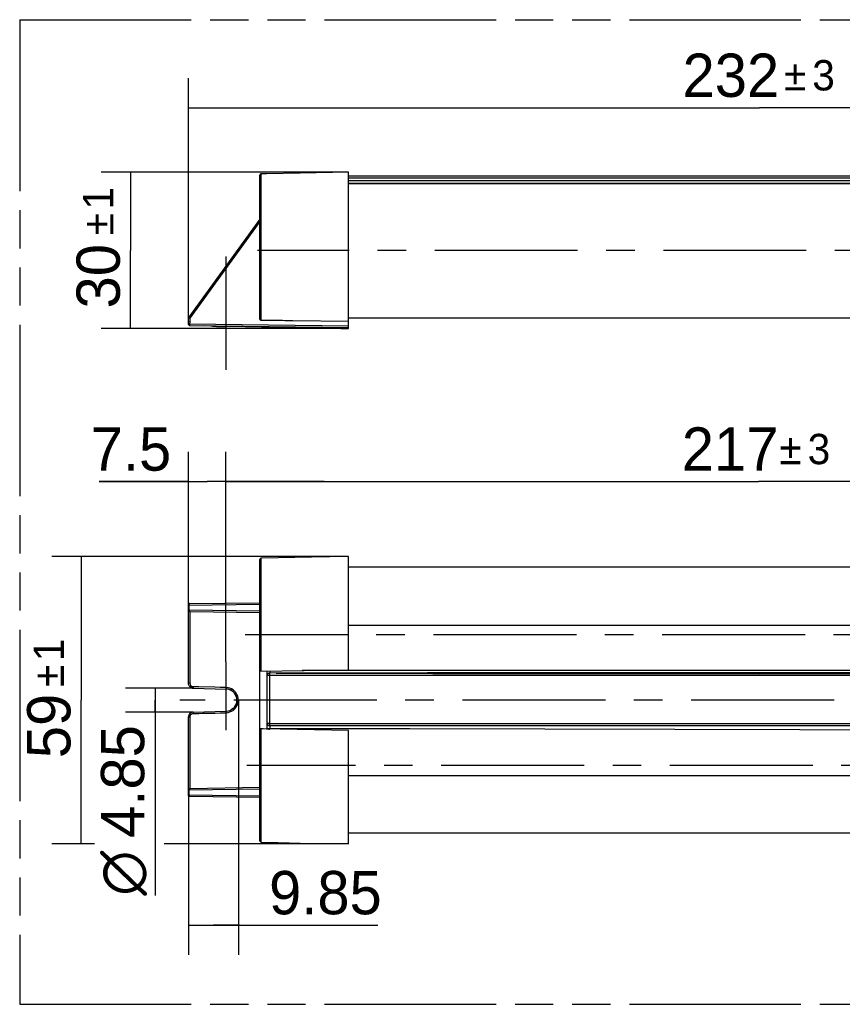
# Model space of a CAD drawing. Header units: millimetres. Extents: x 0 to 210, y 0 to 297.
# Tile 3 of 12: x 50 to 91, y 132 to 182. Entities that reach past the tile are written whole.
import ezdxf
from ezdxf.enums import TextEntityAlignment as Align

# ---------------------------------------------------------------- set-up
doc = ezdxf.new("R2010")
doc.units = ezdxf.units.MM
doc.header["$LTSCALE"] = 19.36
doc.linetypes.add('CENTER', pattern=[0.6, 0.375, -0.075, 0.075, -0.075])
doc.linetypes.add('PHANTOM', pattern=[0.8, 0.45, -0.05, 0.1, -0.05, 0.1, -0.05])
doc.layers.get('0').update_dxf_attribs({"linetype": 'CONTINUOUS'})
for name, color, linetype in [('DEFAULT_3', 7, 'PHANTOM'), ('Z_AXIS', 7, 'CONTINUOUS'), ('Z_DIM_2D', 7, 'CONTINUOUS')]:
    doc.layers.add(name, color=color, linetype=linetype)
doc.styles.add('TEXTSTYLE_3', font='tridonic-metric-print-light.otf')
doc.styles.add('TEXTSTYLE_4', font='gdt', dxfattribs={"width": 0.7})
doc.dimstyles.new('DIMSTYLE_1', dxfattribs={"dimtxt": 2.2, "dimasz": 3.5, "dimexe": 1.5, "dimexo": 0, "dimgap": 0.55, "dimtad": 1, "dimdec": 1, "dimlfac": 4, "dimdsep": 46, "dimtxsty": 'TEXTSTYLE_3', "dimblk": '_FILLED', "dimblk1": '_FILLED', "dimblk2": '_FILLED', "dimcen": 0.09, "dimclrt": 5, "dimadec": 4, "dimazin": 2, "dimtp": 0.2, "dimtm": 0.2, "dimtfac": 1, "dimtdec": 1, "dimtofl": 0, "dimtmove": 0, "dimatfit": 3, "dimldrblk": '_FILLED', "dimfxl": 0, "dimtolj": 1, "dimarcsym": 0})
doc.dimstyles.new('DIMSTYLE_2', dxfattribs={"dimtxt": 2.2, "dimasz": 3.5, "dimexe": 1.5, "dimexo": 0, "dimgap": 0.55, "dimtad": 1, "dimdec": 0, "dimlfac": 4, "dimdsep": 46, "dimtxsty": 'TEXTSTYLE_3', "dimblk": '_FILLED', "dimblk1": '_FILLED', "dimblk2": '_FILLED', "dimcen": 0.09, "dimclrt": 5, "dimadec": 4, "dimazin": 2, "dimtol": 1, "dimtp": 3, "dimtm": 3, "dimtfac": 1, "dimtdec": 0, "dimtofl": 0, "dimtmove": 0, "dimatfit": 3, "dimldrblk": '_FILLED', "dimfxl": 0, "dimtolj": 1, "dimarcsym": 0})
doc.dimstyles.new('DIMSTYLE_3', dxfattribs={"dimtxt": 2.2, "dimasz": 3.5, "dimexe": 1.5, "dimexo": 0, "dimgap": 0.55, "dimtad": 1, "dimlfac": 4, "dimdsep": 46, "dimtxsty": 'TEXTSTYLE_3', "dimblk": '_FILLED', "dimblk1": '_FILLED', "dimblk2": '_FILLED', "dimcen": 0.09, "dimclrt": 5, "dimadec": 4, "dimazin": 2, "dimtol": 1, "dimtp": 1, "dimtm": 1, "dimtfac": 1, "dimtofl": 0, "dimtmove": 0, "dimatfit": 3, "dimldrblk": '_FILLED', "dimfxl": 0, "dimtolj": 1, "dimarcsym": 0})
doc.dimstyles.new('DIMSTYLE_6', dxfattribs={"dimtxt": 2.2, "dimasz": 3.5, "dimexe": 1.5, "dimexo": 0, "dimgap": 0.55, "dimtad": 1, "dimlfac": 4, "dimdsep": 46, "dimtxsty": 'TEXTSTYLE_3', "dimblk": '_FILLED', "dimblk1": '_FILLED', "dimblk2": '_FILLED', "dimcen": 0.09, "dimclrt": 5, "dimadec": 4, "dimazin": 2, "dimtp": 0.1, "dimtm": 0.1, "dimtfac": 1, "dimtofl": 0, "dimtmove": 0, "dimatfit": 3, "dimldrblk": '_FILLED', "dimfxl": 0, "dimtolj": 1, "dimarcsym": 0})
doc.dimstyles.new('DIMSTYLE_7', dxfattribs={"dimtxt": 2.2, "dimasz": 3.5, "dimexe": 1.5, "dimexo": 0, "dimgap": 0.55, "dimtad": 1, "dimdec": 4, "dimlfac": 4, "dimdsep": 46, "dimtxsty": 'TEXTSTYLE_3', "dimblk": '_FILLED', "dimblk1": '_FILLED', "dimblk2": '_FILLED', "dimcen": 0.09, "dimclrt": 5, "dimadec": 4, "dimazin": 2, "dimtp": 0.2, "dimtm": 0.2, "dimtfac": 1, "dimtdec": 4, "dimtofl": 0, "dimtmove": 0, "dimatfit": 3, "dimldrblk": '_FILLED', "dimfxl": 0, "dimtolj": 1, "dimarcsym": 0})
doc.dimstyles.new('DIMSTYLE_8', dxfattribs={"dimtxt": 2.2, "dimasz": 3.5, "dimexe": 1.5, "dimexo": 0, "dimgap": 0.55, "dimtad": 1, "dimdec": 4, "dimlfac": 4, "dimdsep": 46, "dimtxsty": 'TEXTSTYLE_3', "dimblk": '_FILLED', "dimblk1": '_FILLED', "dimblk2": '_FILLED', "dimcen": 0.09, "dimclrt": 5, "dimadec": 4, "dimazin": 2, "dimtol": 1, "dimtp": 1, "dimtm": 1, "dimtfac": 1, "dimtdec": 4, "dimtofl": 0, "dimtmove": 0, "dimatfit": 3, "dimldrblk": '_FILLED', "dimfxl": 0, "dimtolj": 1, "dimarcsym": 0})
doc.dimstyles.new('DIMSTYLE_9', dxfattribs={"dimtxt": 2.2, "dimasz": 3.5, "dimexe": 1.5, "dimexo": 0, "dimgap": 0.55, "dimtad": 1, "dimdec": 4, "dimlfac": 4, "dimdsep": 46, "dimtxsty": 'TEXTSTYLE_3', "dimblk": '_FILLED', "dimblk1": '_FILLED', "dimblk2": '_FILLED', "dimcen": 0.09, "dimclrt": 5, "dimadec": 4, "dimazin": 2, "dimtol": 1, "dimtp": 3, "dimtm": 3, "dimtfac": 1, "dimtdec": 4, "dimtofl": 0, "dimtmove": 0, "dimatfit": 3, "dimldrblk": '_FILLED', "dimfxl": 0, "dimtolj": 1, "dimarcsym": 0})

# ---------------------------------------------------------------- blocks, each defined once
blk = doc.blocks.new('*D2')
at = {"layer": 'Z_DIM_2D', "color": 2, "linetype": 'Continuous', "transparency": 16777216}
for p, q in [((58.184, 152.351), (58.184, 160.378)), ((60.084, 149.719), (60.084, 160.378)), ((58.184, 158.878), (53.654, 158.878)), ((53.654, 158.878), (59.134, 158.878)), ((65.084, 158.878), (59.134, 158.878)), ((60.084, 158.878), (65.084, 158.878))]:
    blk.add_line(p, q, dxfattribs=at)
at = {"layer": 'Z_DIM_2D', "color": 5, "linetype": 'Continuous', "transparency": 16777216, "style": 'TEXTSTYLE_3'}
blk.add_text('7.5', height=2.2, dxfattribs=at).set_placement((57.308, 159.428), align=Align.RIGHT)
blk = doc.blocks.new('_FILLED')
at = {"color": 0, "linetype": 'ByBlock'}
blk.add_solid([(0, 0), (-1, 0.125), (-1, -0.125)], dxfattribs=at)
blk = doc.blocks.new('_NONE')
blk = doc.blocks.new('*D3')
at = {"layer": 'Z_DIM_2D', "color": 2, "linetype": 'Continuous', "transparency": 16777216}
for p, q in [((60.084, 149.719), (60.084, 160.378)), ((114.209, 149.651), (114.209, 160.378)), ((60.084, 158.878), (87.147, 158.878)), ((114.209, 158.878), (87.147, 158.878))]:
    blk.add_line(p, q, dxfattribs=at)
at = {"layer": 'Z_DIM_2D', "color": 5, "linetype": 'Continuous', "transparency": 16777216}
for s, height, style, p in [('217', 2.2, 'TEXTSTYLE_3', (85.699, 159.428)), ('`', 1.54, 'TEXTSTYLE_4', (88.764, 159.758)), ('3', 1.54, 'TEXTSTYLE_3', (90.212, 159.758))]:
    blk.add_text(s, height=height, dxfattribs=dict(at, style=style)).set_placement(p, align=Align.CENTER)
blk = doc.blocks.new('*D4')
at = {"layer": 'Z_DIM_2D', "color": 2, "linetype": 'Continuous', "transparency": 16777216}
for p, q in [((66.309, 155.069), (51.236, 155.069)), ((52.736, 155.069), (52.736, 147.777)), ((52.736, 140.486), (52.736, 147.777)), ((53.416, 140.486), (51.236, 140.486)), ((66.309, 140.486), (56.948, 140.486))]:
    blk.add_line(p, q, dxfattribs=at)
at = {"layer": 'Z_DIM_2D', "color": 5, "linetype": 'Continuous', "transparency": 16777216}
for s, height, style, p in [('1', 1.54, 'TEXTSTYLE_3', (51.856, 150.326)), ('`', 1.54, 'TEXTSTYLE_4', (51.856, 149.012)), ('59', 2.2, 'TEXTSTYLE_3', (52.186, 146.464))]:
    blk.add_text(s, height=height, rotation=90, dxfattribs=dict(at, style=style)).set_placement(p, align=Align.CENTER)
blk = doc.blocks.new('*D7')
at = {"layer": 'Z_DIM_2D', "color": 2, "linetype": 'Continuous', "transparency": 16777216}
for p, q in [((58.428, 148.383), (54.987, 148.383)), ((56.487, 148.383), (56.487, 147.777)), ((56.487, 147.171), (56.487, 147.777)), ((56.487, 147.777), (56.487, 137.848)), ((58.428, 147.171), (54.987, 147.171))]:
    blk.add_line(p, q, dxfattribs=at)
at = {"layer": 'Z_DIM_2D', "color": 5, "linetype": 'Continuous', "transparency": 16777216}
for s, style, p in [('4.85', 'TEXTSTYLE_3', (55.937, 140.782)), ('n', 'TEXTSTYLE_4', (55.937, 137.848))]:
    blk.add_text(s, height=2.2, rotation=90, dxfattribs=dict(at, style=style)).set_placement(p)
blk = doc.blocks.new('*D8')
at = {"layer": 'Z_DIM_2D', "color": 2, "linetype": 'Continuous', "transparency": 16777216}
for p, q in [((60.72, 147.777), (60.72, 134.851)), ((58.184, 143.203), (58.184, 134.851)), ((58.184, 136.351), (59.452, 136.351)), ((60.72, 136.351), (59.452, 136.351)), ((59.452, 136.351), (67.806, 136.351))]:
    blk.add_line(p, q, dxfattribs=at)
at = {"layer": 'Z_DIM_2D', "color": 5, "linetype": 'Continuous', "transparency": 16777216, "style": 'TEXTSTYLE_3'}
blk.add_text('9.85', height=2.2, dxfattribs=at).set_placement((62.277, 136.901))
blk = doc.blocks.new('*D10')
at = {"layer": 'Z_DIM_2D', "color": 2, "linetype": 'Continuous', "transparency": 16777216}
for p, q in [((66.309, 174.584), (53.747, 174.584)), ((55.247, 174.584), (55.247, 170.617)), ((55.247, 166.649), (55.247, 170.617)), ((66.309, 166.649), (53.747, 166.649))]:
    blk.add_line(p, q, dxfattribs=at)
at = {"layer": 'Z_DIM_2D', "color": 5, "linetype": 'Continuous', "transparency": 16777216}
for s, height, style, p in [('1', 1.54, 'TEXTSTYLE_3', (54.367, 173.261)), ('`', 1.54, 'TEXTSTYLE_4', (54.367, 171.947)), ('30', 2.2, 'TEXTSTYLE_3', (54.697, 169.303))]:
    blk.add_text(s, height=height, rotation=90, dxfattribs=dict(at, style=style)).set_placement(p, align=Align.CENTER)
blk = doc.blocks.new('*D11')
at = {"layer": 'Z_DIM_2D', "color": 2, "linetype": 'Continuous', "transparency": 16777216}
for p, q in [((58.184, 166.879), (58.184, 179.358)), ((116.184, 166.88), (116.184, 179.358)), ((58.184, 177.858), (87.184, 177.858)), ((116.184, 177.858), (87.184, 177.858))]:
    blk.add_line(p, q, dxfattribs=at)
at = {"layer": 'Z_DIM_2D', "color": 5, "linetype": 'Continuous', "transparency": 16777216}
for s, height, style, p in [('232', 2.2, 'TEXTSTYLE_3', (85.737, 178.408)), ('`', 1.54, 'TEXTSTYLE_4', (88.998, 178.738)), ('3', 1.54, 'TEXTSTYLE_3', (90.445, 178.738))]:
    blk.add_text(s, height=height, dxfattribs=dict(at, style=style)).set_placement(p, align=Align.CENTER)

msp = doc.modelspace()

# ---------------------------------------------------------------- linework, layer by layer
at = {"color": 6, "linetype": 'Continuous'}
for p, q in [((62.153714, 174.506829), (61.882923, 174.503599)), ((63.855883, 174.543431), (62.153714, 174.506829)), ((66.309261, 174.583845), (63.855883, 174.543431)), ((66.309298, 166.659059), (66.309261, 174.583845)), ((61.809261, 167.145393), (61.809261, 174.431893)), ((66.309261, 174.004035), (108.059261, 174.004035)), ((66.309264, 174.034378), (101.160019, 174.036331)), ((61.809261, 172.205584), (58.19854, 167.225268)), ((58.1842, 167.025259), (58.184363, 167.003977)), ((58.184673, 167.18904), (58.184261, 167.181245)), ((58.184261, 166.879219), (58.184261, 167.181245)), ((58.186721, 167.200242), (58.188199, 167.205196)), ((58.187918, 167.204341), (58.186721, 167.200242)), ((58.188578, 167.206247), (58.187918, 167.204341)), ((58.189231, 167.208082), (58.188578, 167.206247)), ((58.189105, 167.207741), (58.189231, 167.208082)), ((63.489287, 167.041257), (63.087164, 167.044502)), ((66.309261, 167.002631), (63.489287, 167.041257)), ((58.186977, 166.861208), (58.184261, 166.879219)), ((58.186441, 166.86253), (58.184261, 166.879219)), ((58.186819, 166.860658), (58.184262, 166.879219)), ((58.184795, 166.870393), (58.186793, 166.860484)), ((58.184967, 166.869408), (58.184998, 166.869198)), ((58.185061, 166.868778), (58.185124, 166.868376)), ((58.186739, 166.862037), (58.186966, 166.861208)), ((58.194408, 166.843001), (58.186819, 166.860658)), ((58.189192, 166.854956), (58.186977, 166.861208)), ((58.187271, 166.860154), (58.187616, 166.859026)), ((58.187582, 166.859133), (58.188095, 166.857559)), ((58.189093, 166.854789), (58.190681, 166.849627)), ((58.194811, 166.843817), (58.189192, 166.854956)), ((58.190736, 166.850853), (58.191947, 166.848305)), ((58.222474, 166.814519), (58.20674, 166.82706)), ((58.209694, 166.824831), (58.214686, 166.820542)), ((58.209782, 166.824749), (58.216371, 166.819239)), ((58.23994, 166.806723), (58.222474, 166.814519)), ((58.258336, 166.803938), (58.23994, 166.806723)), ((58.251787, 166.804018), (66.309261, 166.705572)), ((59.019029, 166.792687), (59.33614, 166.787213)), ((60.238586, 166.769747), (65.236391, 166.66364)), ((62.664247, 166.717866), (60.97781, 166.75509)), ((65.40837, 166.667617), (62.816213, 166.714721)), ((64.381066, 166.683539), (66.309261, 166.659059)), ((65.029682, 166.667613), (64.975235, 166.668828)), ((65.250466, 166.673867), (65.056011, 166.67756)), ((65.236391, 166.66364), (65.921746, 166.653175)), ((65.921746, 166.653175), (66.309261, 166.649359)), ((66.309084, 166.64936), (66.309296, 166.65855)), ((66.309296, 166.65855), (66.309298, 166.659059)), ((62.746908, 155.006444), (61.882945, 154.98535)), ((64.437904, 155.040397), (62.746908, 155.006444)), ((66.309261, 155.06889), (64.437904, 155.040397)), ((66.309261, 149.317988), (66.309261, 155.069108)), ((61.809261, 140.638713), (61.809261, 154.915161)), ((108.059261, 154.52694), (66.309261, 154.52694)), ((58.184261, 148.632925), (58.184261, 152.60351)), ((58.184493, 152.609298), (58.184266, 152.603466)), ((58.258609, 152.678578), (61.809261, 152.721956)), ((58.184265, 152.351613), (58.184261, 152.350709)), ((58.184799, 152.341866), (58.184261, 152.350771)), ((58.184264, 152.35154), (58.184265, 152.351626)), ((58.197105, 152.30791), (58.202957, 152.301294)), ((58.20292, 152.301267), (58.201625, 152.30278)), ((58.276774, 152.275487), (61.809261, 152.219994)), ((108.059261, 151.56721), (66.309261, 151.566662)), ((61.809261, 149.23944), (66.309261, 149.317988)), ((62.184247, 149.245985), (62.184242, 149.246087)), ((62.184259, 149.248065), (62.184247, 149.245985)), ((62.184261, 146.288783), (62.184261, 149.026952)), ((62.186734, 149.051168), (62.184265, 149.026952)), ((62.309261, 149.151952), (62.286651, 149.149643)), ((62.309257, 149.25548), (62.309265, 149.151949)), ((70.329726, 149.161549), (62.309265, 149.151949)), ((111.809293, 149.15208), (86.700469, 149.164738)), ((58.188497, 148.589191), (58.184261, 148.632925)), ((58.201824, 148.544913), (58.188497, 148.589191)), ((58.201824, 148.544913), (58.20707, 148.533061)), ((58.256913, 148.461817), (58.262445, 148.456224)), ((58.26079, 148.457861), (58.256942, 148.461792)), ((58.295222, 148.428666), (58.256942, 148.461792)), ((58.256949, 148.461786), (58.257512, 148.461189)), ((58.263997, 148.454696), (58.260723, 148.457929)), ((58.260824, 148.457805), (58.26597, 148.452785)), ((58.262112, 148.456534), (58.266764, 148.452042)), ((58.268558, 148.450379), (58.264698, 148.454024)), ((58.272739, 148.446583), (58.268983, 148.449996)), ((58.276465, 148.443307), (58.281805, 148.438845)), ((58.27994, 148.440401), (58.283868, 148.437208)), ((58.280999, 148.439509), (58.285823, 148.435641)), ((58.287394, 148.434443), (58.290019, 148.432445)), ((58.294254, 148.42933), (58.288545, 148.433565)), ((58.295079, 148.428753), (58.338051, 148.403834)), ((58.333988, 148.405755), (58.326684, 148.409378)), ((58.382702, 148.388707), (58.338774, 148.403579)), ((58.427717, 148.383011), (58.383332, 148.388627)), ((58.383676, 148.388483), (58.38914, 148.387326)), ((58.416441, 148.383585), (58.41672, 148.383564)), ((58.427717, 148.383011), (60.098986, 148.339247)), ((60.195345, 148.401924), (60.099741, 148.41421)), ((60.284719, 148.302594), (60.371196, 148.260957)), ((60.449512, 148.204909), (60.371209, 148.260952)), ((58.202231, 147.00899), (58.188802, 146.96515)), ((58.201872, 147.009087), (58.193264, 146.980527)), ((58.225527, 147.052757), (58.202464, 147.009428)), ((58.257181, 147.092345), (58.225163, 147.052735)), ((58.25721, 147.092368), (58.225527, 147.052757)), ((58.29566, 147.125596), (58.25721, 147.092368)), ((58.305107, 147.132027), (58.26923, 147.104148)), ((58.291636, 147.122657), (58.301956, 147.129919)), ((58.338632, 147.150313), (58.295676, 147.125557)), ((58.345309, 147.15319), (58.305107, 147.132027)), ((58.383083, 147.16526), (58.338632, 147.150313)), ((58.352637, 147.15607), (58.344052, 147.152659)), ((58.427719, 147.170864), (58.383095, 147.165217)), ((58.418265, 147.170432), (58.410496, 147.169762)), ((58.418387, 147.170437), (58.427791, 147.170876)), ((58.42814, 147.1709), (60.098986, 147.214633)), ((60.098986, 147.214633), (60.193052, 147.225087)), ((60.099741, 147.139674), (60.195038, 147.151916)), ((60.284755, 147.251298), (60.37119, 147.292917)), ((58.188686, 146.96477), (58.184261, 146.920955)), ((58.184261, 142.950381), (58.184261, 146.920955)), ((58.258081, 146.920955), (58.258081, 143.276588)), ((62.186656, 146.567337), (62.184261, 146.589452)), ((62.190281, 146.553028), (62.195656, 146.539741)), ((62.205664, 146.522389), (62.195656, 146.539741)), ((61.882945, 146.313154), (61.809261, 146.31444)), ((61.982056, 146.311773), (61.882945, 146.313154)), ((66.309261, 146.235892), (61.982056, 146.311773)), ((62.18415, 146.307779), (62.184225, 146.305861)), ((62.220869, 146.341491), (62.261584, 146.341148)), ((62.261584, 146.341148), (62.309261, 146.341029)), ((62.294685, 146.305261), (62.309261, 146.305133)), ((66.309261, 140.485698), (66.309261, 146.235892)), ((66.309261, 143.947854), (108.059261, 143.947853)), ((58.189156, 143.22984), (58.186572, 143.221647)), ((58.218397, 143.261339), (58.229263, 143.268788)), ((61.809261, 143.333886), (58.276774, 143.278393)), ((58.184276, 142.950448), (58.184261, 142.950381)), ((58.186703, 142.93212), (58.185571, 142.940698)), ((58.187394, 142.930432), (58.185807, 142.938907)), ((58.194207, 142.91444), (58.186703, 142.93212)), ((58.189822, 142.923849), (58.189469, 142.92467)), ((58.252123, 142.875724), (58.258102, 142.87531)), ((61.809261, 142.831924), (58.258603, 142.875302)), ((58.259559, 142.875298), (58.258875, 142.875299)), ((108.059261, 141.02694), (66.309261, 141.02694)), ((61.882929, 140.568313), (62.747098, 140.542928)), ((62.747098, 140.542928), (63.849782, 140.517718)), ((63.849782, 140.517718), (65.07467, 140.498334)), ((65.07467, 140.498334), (66.309261, 140.485698))]:
    msp.add_line(p, q, dxfattribs=at)
at = {"color": 9, "linetype": 'Continuous'}
for p, q in [((61.882945, 167.062698), (61.882923, 174.503748)), ((66.309261, 174.159212), (108.059261, 174.159212)), ((61.809261, 172.079061), (58.258603, 167.180719)), ((58.186984, 167.181198), (58.185621, 167.181222)), ((58.258603, 167.180719), (58.186984, 167.181198)), ((58.19872, 167.22563), (58.19854, 167.225268)), ((58.19854, 167.225267), (58.198729, 167.22563)), ((58.200576, 167.223655), (58.19854, 167.225268)), ((58.258603, 167.180719), (58.258816, 166.92888)), ((108.059261, 167.168072), (66.309261, 167.168072)), ((58.186703, 166.879062), (58.184261, 166.879219)), ((58.194207, 166.878992), (58.186703, 166.879062)), ((58.222438, 166.87907), (58.194207, 166.878992)), ((58.258603, 166.878932), (58.222438, 166.87907)), ((58.258253, 166.81402), (58.258816, 166.92888)), ((58.258603, 166.878932), (60.889466, 166.852504)), ((60.889466, 166.852504), (66.309261, 166.780567)), ((61.882946, 149.240726), (61.882945, 154.98535)), ((58.184261, 152.60351), (61.809261, 152.647829)), ((58.243438, 152.675817), (58.258609, 152.678578)), ((58.184674, 152.350774), (58.184261, 152.350771)), ((61.809271, 152.293969), (58.194323, 152.350747)), ((58.199471, 152.337187), (58.19854, 152.350691)), ((58.20236, 152.324117), (58.199471, 152.337187)), ((58.258082, 152.277292), (58.257701, 149.123594)), ((62.184261, 149.026952), (62.184261, 149.245986)), ((62.634261, 149.026952), (62.186658, 149.026952)), ((62.309261, 146.589452), (62.309261, 149.151952)), ((110.399668, 149.276953), (63.957919, 149.276794)), ((58.258046, 148.632925), (58.184261, 148.632925)), ((58.257385, 148.748811), (58.258046, 148.632925)), ((58.360707, 148.473617), (58.390314, 148.463125)), ((58.390314, 148.463125), (58.420752, 148.458208)), ((58.489217, 148.455317), (58.420761, 148.458207)), ((58.427717, 148.383011), (58.428223, 148.382977)), ((58.56224, 148.45483), (58.489217, 148.455317)), ((58.717828, 148.450443), (58.56224, 148.45483)), ((59.529053, 148.431644), (58.717828, 148.450443)), ((59.796275, 148.423301), (59.529053, 148.431644)), ((59.943635, 148.420331), (59.796275, 148.423301)), ((60.099741, 148.41421), (59.943635, 148.420331)), ((58.427756, 147.170873), (58.427718, 147.170869)), ((58.427719, 147.170864), (58.428167, 147.1709)), ((58.42814, 147.1709), (58.427791, 147.170876)), ((58.428078, 147.114506), (58.428499, 147.095989)), ((58.917104, 147.108263), (59.516622, 147.121846)), ((59.516622, 147.121846), (59.792839, 147.130539)), ((59.792839, 147.130539), (59.942577, 147.133582)), ((59.942577, 147.133582), (60.099741, 147.139674)), ((58.184261, 146.920955), (58.258081, 146.920955)), ((62.309261, 146.589452), (62.186597, 146.589452)), ((61.882929, 140.568245), (61.882945, 146.313154)), ((62.309261, 146.46023), (62.309261, 146.305133)), ((58.19854, 143.203189), (58.198664, 143.035013)), ((58.198664, 143.035013), (58.19854, 142.950213)), ((61.809261, 142.90605), (58.184261, 142.950381)), ((58.200576, 142.93177), (58.19854, 142.950213))]:
    msp.add_line(p, q, dxfattribs=at)
at = {"color": 2, "linetype": 'Continuous'}
for p, q in [((66.309261, 174.405572), (108.059261, 174.405572)), ((108.059261, 174.280572), (66.309261, 174.280572)), ((111.809261, 149.026952), (62.634261, 149.026952)), ((62.309261, 146.464452), (62.309261, 146.589452)), ((62.309261, 146.589452), (112.184261, 146.589452)), ((112.059261, 146.464452), (62.309261, 146.464452))]:
    msp.add_line(p, q, dxfattribs=at)
at = {"color": 6, "linetype": 'Continuous'}
for points in [[(61.882923, 174.503748), (61.87627, 174.503323), (61.867855, 174.502111), (61.859803, 174.500143), (61.852169, 174.497414), (61.845063, 174.49396), (61.838557, 174.48983), (61.83272, 174.485106), (61.827603, 174.479897), (61.823202, 174.474307), (61.819505, 174.46847), (61.816475, 174.462502), (61.814065, 174.456519), (61.812223, 174.450639), (61.810875, 174.444912), (61.809985, 174.439612), (61.809462, 174.434856), (61.809261, 174.431893)], [(61.810271, 174.441315), (61.810078, 174.440238), (61.809516, 174.435516)], [(58.186721, 167.200242), (58.185901, 167.19678), (58.184899, 167.19046)], [(58.19854, 167.225268), (58.194299, 167.218728), (58.190747, 167.211746), (58.187918, 167.204341)], [(61.882957, 167.062697), (61.864236, 167.06564), (61.847467, 167.073266), (61.832065, 167.085923), (61.819783, 167.102566), (61.812378, 167.122148), (61.809263, 167.145019)], [(63.087164, 167.044502), (62.955523, 167.046648), (62.821207, 167.050934), (62.685748, 167.056674), (62.549874, 167.060399), (62.416065, 167.057202), (62.289054, 167.052027), (62.162848, 167.053254), (62.029105, 167.058331), (61.882945, 167.062698)], [(58.184262, 166.879219), (58.184304, 166.876805), (58.184474, 166.873816), (58.184676, 166.871683), (58.18486, 166.870181)], [(58.185131, 166.868033), (58.185255, 166.867282), (58.185473, 166.86606)], [(58.185386, 166.866838), (58.185712, 166.865156), (58.186447, 166.861974), (58.187721, 166.857578)], [(58.185824, 166.864314), (58.186536, 166.861314), (58.18808, 166.856177)], [(58.186589, 166.862602), (58.186636, 166.862425), (58.186846, 166.861642), (58.187175, 166.860479)], [(58.188027, 166.85776), (58.188507, 166.856372), (58.189093, 166.854789)], [(58.188705, 166.855824), (58.189486, 166.853786), (58.190489, 166.851405), (58.191857, 166.848488)], [(58.191857, 166.848488), (58.194722, 166.841939), (58.20021, 166.833941), (58.206785, 166.826452), (58.214572, 166.819499), (58.223593, 166.813381), (58.233752, 166.808497)], [(58.193217, 166.846342), (58.196797, 166.840549), (58.200863, 166.835025), (58.205386, 166.829775), (58.210241, 166.824914)], [(58.193782, 166.844855), (58.196386, 166.840571), (58.199873, 166.835637), (58.204319, 166.830285), (58.209782, 166.824749)], [(58.23001, 166.811122), (58.222601, 166.815319), (58.20707, 166.82802), (58.194811, 166.843817)], [(58.214686, 166.820542), (58.219527, 166.816978), (58.224102, 166.814083), (58.22845, 166.811722), (58.23257, 166.809811), (58.236602, 166.808223)], [(58.215567, 166.820325), (58.221632, 166.815909), (58.228123, 166.812032), (58.229976, 166.811075)], [(58.258347, 166.803938), (58.240034, 166.807024), (58.23001, 166.811122)], [(58.233752, 166.808497), (58.244882, 166.805237), (58.254795, 166.804019)], [(59.317422, 166.790661), (59.335558, 166.787303), (59.42105, 166.774086), (59.508904, 166.763192), (59.599161, 166.754764), (59.691842, 166.748948), (59.786965, 166.745891), (59.884586, 166.74574), (59.984764, 166.748647), (60.087517, 166.754764), (60.192897, 166.764247), (60.300867, 166.777243), (60.308234, 166.778353)], [(61.882945, 154.985289), (61.875487, 154.984803), (61.853744, 154.979275), (61.834949, 154.968226), (61.820788, 154.952812), (61.812178, 154.934792), (61.809259, 154.915676)], [(58.258609, 152.678578), (58.239972, 152.675858), (58.222386, 152.668213), (58.206678, 152.655847), (58.194371, 152.640063), (58.186791, 152.622342), (58.184261, 152.60351)], [(58.184261, 152.350709), (58.184263, 152.35017), (58.184275, 152.349248), (58.184375, 152.346585), (58.18463, 152.343668)], [(58.18463, 152.343668), (58.184746, 152.341438), (58.186237, 152.332279), (58.188769, 152.323541), (58.192378, 152.315377), (58.197105, 152.30791)], [(58.184777, 152.341986), (58.18542, 152.337679), (58.186277, 152.333574), (58.187122, 152.330344)], [(58.189098, 152.324329), (58.186412, 152.333006), (58.184869, 152.341482)], [(58.187991, 152.327511), (58.189117, 152.324316), (58.189997, 152.322091)], [(58.201639, 152.302764), (58.199855, 152.304995), (58.196433, 152.309844), (58.193431, 152.314899), (58.191126, 152.319513), (58.189311, 152.323819)], [(58.201625, 152.30278), (58.197446, 152.308307), (58.192809, 152.31603), (58.189987, 152.32208)], [(58.230792, 152.284294), (58.225501, 152.286036), (58.220397, 152.288226), (58.215543, 152.290846), (58.210979, 152.293893), (58.206749, 152.297372), (58.20292, 152.301267)], [(58.258082, 152.277292), (58.253545, 152.278178), (58.248999, 152.279198), (58.244447, 152.280325), (58.239892, 152.281553), (58.235341, 152.282882), (58.230792, 152.284294)], [(58.258082, 152.277292), (58.261151, 152.276782), (58.26424, 152.276359), (58.267353, 152.276047), (58.270479, 152.275755), (58.273604, 152.275387), (58.276734, 152.27497)], [(62.242157, 149.130626), (62.22226, 149.114188), (62.205783, 149.094279), (62.193702, 149.072168), (62.186597, 149.049542)], [(62.239919, 149.130852), (62.220872, 149.11534), (62.205361, 149.096294), (62.193863, 149.074575), (62.186734, 149.051168)], [(62.285046, 149.14948), (62.261639, 149.142351), (62.239919, 149.130852)], [(62.286651, 149.149643), (62.264215, 149.142643), (62.242157, 149.130626)], [(62.634392, 149.151265), (70.595676, 149.13445), (78.884206, 149.123946), (87.174843, 149.120443), (95.467573, 149.123941), (103.762382, 149.134444)], [(86.700469, 149.164738), (78.459781, 149.165356), (70.329726, 149.161549)], [(58.256942, 148.461792), (58.225014, 148.501397), (58.201812, 148.544935)], [(58.263534, 148.455146), (58.267256, 148.451589), (58.271411, 148.44777)], [(58.279667, 148.440629), (58.276067, 148.443673), (58.27235, 148.446931)], [(58.288441, 148.433643), (58.282894, 148.437991), (58.277728, 148.442257)], [(58.288545, 148.433565), (58.286377, 148.435231), (58.283193, 148.437748)], [(58.287203, 148.434563), (58.292656, 148.43046), (58.298163, 148.426532), (58.303721, 148.422777), (58.309329, 148.419194)], [(58.290682, 148.431924), (58.295572, 148.428356), (58.300489, 148.424936), (58.305433, 148.421663), (58.3104, 148.418533), (58.315389, 148.415546), (58.3204, 148.412699)], [(58.313005, 148.416992), (58.306544, 148.420985), (58.300308, 148.425093)], [(58.320685, 148.412541), (58.326424, 148.409471), (58.332196, 148.406575), (58.338001, 148.403849), (58.343815, 148.401303), (58.349615, 148.398942), (58.355392, 148.396763), (58.36113, 148.394766), (58.366828, 148.392945)], [(58.325426, 148.409992), (58.330465, 148.407425), (58.335511, 148.404997), (58.338238, 148.403761)], [(58.366828, 148.392945), (58.372485, 148.391294), (58.378094, 148.38981), (58.382773, 148.388698)], [(58.382832, 148.38869), (58.385323, 148.388122), (58.39018, 148.387123), (58.394922, 148.386253), (58.39951, 148.38551)], [(58.399457, 148.385517), (58.40447, 148.384813), (58.408852, 148.38429), (58.41195, 148.383972), (58.414103, 148.383775), (58.414256, 148.383763)], [(58.407497, 148.384443), (58.410531, 148.384112), (58.412396, 148.383929)], [(58.417291, 148.383521), (58.418376, 148.383444), (58.420114, 148.38333), (58.422832, 148.38318), (58.427106, 148.383007)], [(60.284764, 148.302579), (60.193055, 148.328793), (60.098986, 148.339247)], [(60.195038, 147.151916), (60.288998, 147.174316), (60.376245, 147.208784), (60.456093, 147.257078), (60.52935, 147.319816), (60.593713, 147.395608), (60.647816, 147.483916), (60.687978, 147.580034), (60.712039, 147.677754), (60.720284, 147.776814), (60.712192, 147.875797), (60.688273, 147.973397), (60.648228, 148.069441), (60.594215, 148.157738), (60.529907, 148.233608), (60.456673, 148.296465), (60.376813, 148.344884), (60.289485, 148.37946), (60.195345, 148.401924)], [(60.614154, 147.963464), (60.576177, 148.048295), (60.524907, 148.12619), (60.46085, 148.195026), (60.384749, 148.252765), (60.297884, 148.2975), (60.20158, 148.327116)], [(60.44953, 148.20489), (60.517087, 148.135852), (60.57194, 148.055799), (60.612739, 147.967315)], [(60.194361, 147.225279), (60.288149, 147.252509), (60.375959, 147.295678), (60.454777, 147.353441), (60.522037, 147.424056), (60.5759, 147.50508), (60.615228, 147.593472), (60.639103, 147.686264), (60.646768, 147.780397)], [(60.646768, 147.776973), (60.6381, 147.680612), (60.61276, 147.586626), (60.571971, 147.498135), (60.517126, 147.418075), (60.449576, 147.349029), (60.371251, 147.292956)], [(60.646773, 147.77691), (60.638104, 147.873274), (60.612748, 147.967297)], [(58.271346, 147.106073), (58.264035, 147.099234), (58.25721, 147.092371)], [(58.262409, 147.097626), (58.271825, 147.106484), (58.281578, 147.114835)], [(58.294326, 147.124647), (58.2865, 147.118782), (58.278839, 147.112591)], [(58.344052, 147.152659), (58.335474, 147.148862), (58.327002, 147.144711), (58.318635, 147.140206), (58.310403, 147.135363), (58.3023, 147.130177), (58.295862, 147.125713)], [(58.385575, 147.165771), (58.377661, 147.163912), (58.369508, 147.16169), (58.361141, 147.159078), (58.352637, 147.15607)], [(58.412323, 147.169918), (58.407646, 147.169438), (58.400542, 147.168498), (58.393242, 147.167296), (58.385575, 147.165771)], [(62.184261, 146.589458), (62.184603, 146.580693), (62.18624, 146.568457), (62.190281, 146.553028)], [(62.195656, 146.539741), (62.193544, 146.544436), (62.186531, 146.566984), (62.184261, 146.589452)], [(62.242658, 146.48677), (62.222715, 146.503295), (62.206129, 146.523146), (62.1939, 146.545043), (62.186656, 146.567337)], [(62.184261, 146.34211), (62.186627, 146.342114), (62.193701, 146.342004), (62.220869, 146.341491)], [(62.309261, 146.464452), (62.286778, 146.466732), (62.264217, 146.473757), (62.24216, 146.485888)], [(62.256974, 146.303688), (62.268524, 146.30467), (62.281113, 146.305152), (62.294685, 146.305261)], [(62.309258, 146.465052), (62.287052, 146.467396), (62.264659, 146.474591)], [(58.189099, 143.229649), (58.186428, 143.221036), (58.184806, 143.212146), (58.184261, 143.203109)], [(58.184542, 143.2097), (58.184336, 143.206544), (58.184272, 143.204473), (58.184262, 143.203545)], [(58.186572, 143.221647), (58.185596, 143.217284), (58.184933, 143.213221), (58.184792, 143.211955)], [(58.190147, 143.232273), (58.189077, 143.229593), (58.187817, 143.225978), (58.186576, 143.221667)], [(58.20292, 143.252613), (58.19744, 143.245499), (58.192826, 143.237913), (58.189318, 143.230197)], [(58.20292, 143.252613), (58.197409, 143.24555), (58.192779, 143.23786), (58.190147, 143.232273)], [(58.19854, 143.203189), (58.199711, 143.216404), (58.202085, 143.229223), (58.205084, 143.241243), (58.210087, 143.252065), (58.218397, 143.261339)], [(58.229756, 143.268369), (58.224443, 143.267331), (58.219476, 143.26559), (58.214887, 143.263084), (58.210617, 143.260001), (58.206616, 143.256532), (58.20292, 143.252613)], [(58.229263, 143.268788), (58.234337, 143.270548), (58.239215, 143.272078), (58.243791, 143.273358), (58.248333, 143.274512), (58.253127, 143.275614), (58.258081, 143.276588)], [(58.276734, 143.278911), (58.273608, 143.278493), (58.270486, 143.278125), (58.267361, 143.277833), (58.264247, 143.277522), (58.261155, 143.277098), (58.258081, 143.276588)], [(58.189876, 142.923878), (58.186984, 142.931873), (58.184261, 142.950381)], [(58.207306, 142.898478), (58.194845, 142.914258), (58.189876, 142.923878)], [(58.258603, 142.875303), (58.24006, 142.878139), (58.222438, 142.885955), (58.206544, 142.898475), (58.194207, 142.91444)], [(58.258102, 142.87531), (58.240457, 142.878187), (58.223063, 142.886065)], [(61.809259, 140.638171), (61.811258, 140.622241), (61.817218, 140.606816), (61.82713, 140.592745), (61.840665, 140.581209), (61.85696, 140.573056), (61.875227, 140.568772), (61.882929, 140.568244)]]:
    msp.add_lwpolyline(points, dxfattribs=at)
at = {"color": 9, "linetype": 'Continuous'}
for points in [[(58.258603, 167.180719), (58.243422, 167.191678), (58.229128, 167.202168), (58.216402, 167.211654), (58.206575, 167.219069), (58.200576, 167.223655)], [(58.258347, 166.803938), (58.258268, 166.806503), (58.258253, 166.81402)], [(58.198529, 152.603656), (58.20058, 152.62198), (58.206603, 152.639513), (58.216436, 152.655478), (58.229149, 152.668038), (58.243438, 152.675817)], [(58.198529, 152.603656), (58.198676, 152.392525), (58.19854, 152.350691)], [(58.194323, 152.350747), (58.190782, 152.350775), (58.187952, 152.350785), (58.185904, 152.350781)], [(58.230792, 152.284294), (58.221567, 152.291664), (58.213589, 152.300973), (58.207117, 152.311912), (58.20236, 152.324117)], [(58.257701, 149.123594), (58.258952, 148.992208), (58.258467, 148.866984), (58.257385, 148.748811)], [(58.258046, 148.632925), (58.261772, 148.599225), (58.271197, 148.566885)], [(58.271197, 148.566885), (58.286465, 148.537362), (58.307111, 148.511404), (58.332446, 148.489823), (58.360707, 148.473617)], [(58.420752, 148.458208), (58.425993, 148.438888), (58.428604, 148.42104), (58.429269, 148.405491), (58.428991, 148.393418), (58.42815, 148.385723), (58.427717, 148.383011)], [(60.099742, 148.41421), (60.099329, 148.395818), (60.099043, 148.378232), (60.098877, 148.362373), (60.098825, 148.349887), (60.098869, 148.342006), (60.098986, 148.339247)], [(58.258076, 146.920955), (58.262042, 146.951891), (58.270215, 146.983053), (58.284782, 147.013547)], [(58.284782, 147.013547), (58.306107, 147.041297), (58.332618, 147.063965), (58.362749, 147.080609)], [(58.362749, 147.080609), (58.394861, 147.090594), (58.428492, 147.095989)], [(58.427719, 147.170864), (58.427602, 147.16822), (58.427557, 147.160551), (58.42761, 147.148122), (58.427783, 147.132165), (58.428078, 147.114506)], [(58.428492, 147.095989), (58.516766, 147.101132), (58.6124, 147.101267)], [(58.6124, 147.101267), (58.710772, 147.102126), (58.917104, 147.108263)], [(60.098986, 147.214633), (60.098865, 147.212036), (60.098813, 147.20445), (60.098858, 147.192063), (60.099023, 147.176083), (60.099316, 147.15835), (60.099742, 147.139674)], [(62.309261, 146.341029), (69.425184, 146.333093), (76.284831, 146.315332), (82.888166, 146.295572), (89.235158, 146.28009), (95.325783, 146.273761), (101.160019, 146.280193), (106.737846, 146.301863)], [(61.809261, 143.259997), (58.194371, 143.203134), (58.190843, 143.203105), (58.188, 143.203095), (58.18593, 143.203098), (58.184681, 143.203105)], [(58.258603, 142.875302), (58.243422, 142.87802), (58.229128, 142.885711), (58.216402, 142.898214), (58.206575, 142.914184), (58.200576, 142.93177)]]:
    msp.add_lwpolyline(points, dxfattribs=at)
at = {"layer": 'DEFAULT_3', "color": 7, "linetype": 'PHANTOM'}
for p, q in [((49.609248, 182.330336), (49.609248, 132.330336)), ((49.609248, 182.330336), (149.609248, 182.330336)), ((49.609248, 132.330336), (149.609248, 132.330336))]:
    msp.add_line(p, q, dxfattribs=at)
at = {"layer": 'Z_AXIS', "color": 9, "linetype": 'CENTER'}
for p, q in [((112.802724, 170.605572), (61.684644, 170.605572)), ((60.084261, 170.307468), (60.084261, 164.554867)), ((112.735896, 151.08944), (61.067313, 151.08944)), ((60.084261, 149.719482), (60.084261, 146.259182)), ((114.209261, 147.77694), (57.752484, 147.77694)), ((113.129112, 144.46444), (61.145957, 144.46444))]:
    msp.add_line(p, q, dxfattribs=at)

# ---------------------------------------------------------------- dimensions: what is measured, and where the dimension line sits
at = {"layer": 'Z_DIM_2D', "color": 2, "linetype": 'Continuous'}
for base, p1, p2, dimstyle, picture, middle in [((116.18425, 177.85761), (58.184261, 166.879219), (116.18425, 166.879848), 'DIMSTYLE_9', '*D11', (87.184256, 177.85761)), ((114.2092612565, 158.8780631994), (60.0842612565, 149.7194823), (114.2092612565, 149.6510582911), 'DIMSTYLE_2', '*D3', (87.1467612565, 158.8780631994)), ((60.720284, 136.351074), (58.184261, 143.203109), (60.720284, 147.77694), 'DIMSTYLE_7', '*D8', (65.045417, 136.351074))]:
    dim = msp.add_linear_dim(base=base, p1=p1, p2=p2, dimstyle=dimstyle, override={"dimblk1": 'NONE', "dimblk2": 'NONE', "dimsah": 1}, dxfattribs=at)
    dim.commit()
    dim.dimension.update_dxf_attribs({"geometry": picture, "text_midpoint": middle, "dimtype": 160})
for base, p1, p2, angle, dimstyle, picture, middle in [((55.246734, 166.649359), (66.309261, 174.583845), (66.309261, 166.649359), 270, 'DIMSTYLE_8', '*D10', (55.246734, 170.616602)), ((58.184261, 158.878063), (60.084261, 149.719482), (58.184261, 152.350771), 180, 'DIMSTYLE_1', '*D2', (55.453105, 158.878063)), ((52.736253, 155.06889), (66.309261, 140.485698), (66.309261, 155.06889), 90, 'DIMSTYLE_3', '*D4', (52.736253, 147.777294))]:
    dim = msp.add_linear_dim(base=base, p1=p1, p2=p2, angle=angle, dimstyle=dimstyle, override={"dimblk1": 'NONE', "dimblk2": 'NONE', "dimsah": 1}, dxfattribs=at)
    dim.commit()
    dim.dimension.update_dxf_attribs({"geometry": picture, "text_midpoint": middle, "dimtype": 160})
dim = msp.add_linear_dim(base=(56.486913, 147.170861), p1=(58.427717, 148.383011), p2=(58.427719, 147.170864), angle=270.0000684, text='%%c<>', dimstyle='DIMSTYLE_6', override={"dimblk1": 'NONE', "dimblk2": 'NONE', "dimsah": 1}, dxfattribs=at)
dim.commit()
dim.dimension.update_dxf_attribs({"geometry": '*D7', "text_midpoint": (56.486919, 142.117447), "dimtype": 160})

doc.saveas('drawing.dxf')
